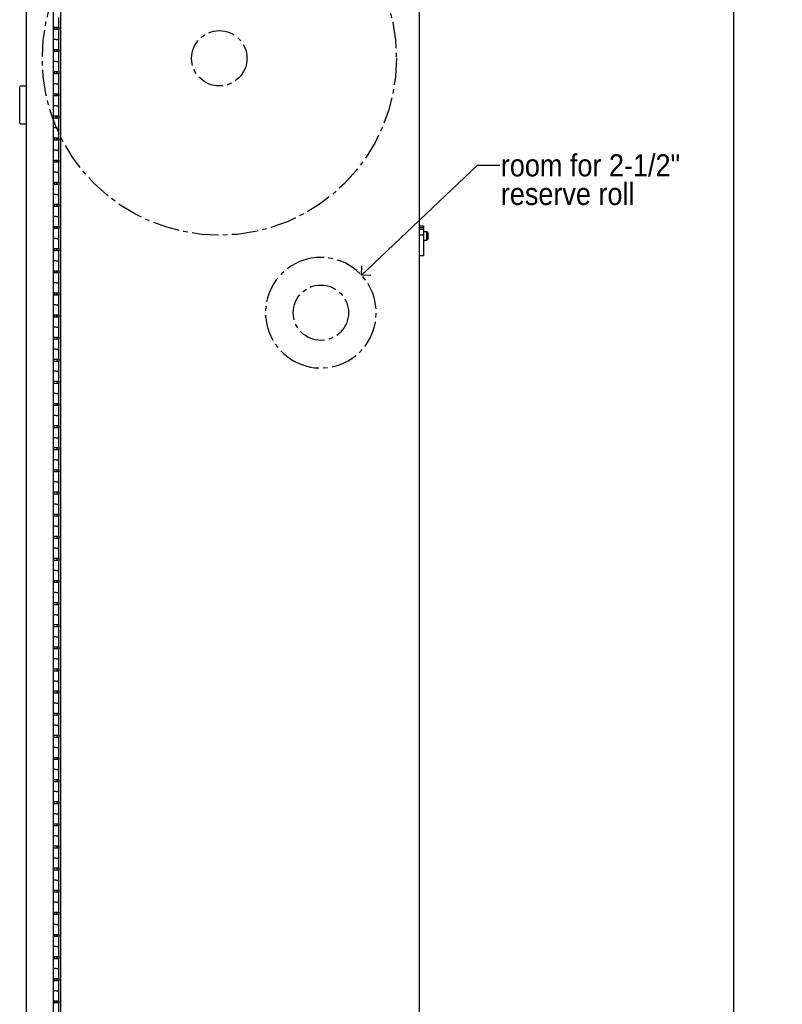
# Model space of a CAD drawing. Header units: inches. Extents: x 0 to 90, y 0 to 120.
# Tile 10 of 23: x 36 to 53, y 56 to 79. Entities that reach past the tile are written whole.
import ezdxf

# ---------------------------------------------------------------- set-up
doc = ezdxf.new("R2010")
doc.units = ezdxf.units.IN
doc.header["$MEASUREMENT"] = 0
doc.linetypes.add('SLD-Center', pattern=[0.75, 0.6, -0.05, 0.05, -0.05])
doc.linetypes.add('SLD-Solid', pattern=[0])
doc.layers.add('DIMS', color=5, linetype='SLD-Solid')
doc.layers.add('NOTES', color=1, linetype='SLD-Solid')
doc.styles.add('SLDTEXTSTYLE1', font='GOTHIC.TTF', dxfattribs={"width": 0.913})
doc.styles.get("Standard").update_dxf_attribs({"font": 'GOTHIC.TTF'})
doc.dimstyles.new('SLDDIMSTYLE1', dxfattribs={"dimtxt": 0.5, "dimasz": 0.3, "dimexe": 0, "dimexo": 0.0625, "dimgap": 0.125, "dimtad": 0, "dimtih": 1, "dimtoh": 1, "dimdec": 6, "dimrnd": 1e-09, "dimzin": 12, "dimdsep": 46, "dimlunit": 5, "dimtxsty": 'SLDTEXTSTYLE1', "dimblk1": 'OPEN90', "dimblk2": 'OPEN90', "dimsah": 1, "dimcen": 0.09, "dimadec": 0, "dimazin": 3, "dimtfac": 1, "dimtofl": 0, "dimtmove": 0, "dimatfit": 3, "dimldrblk": 'OPEN90', "dimfxl": 1, "dimfrac": 2, "dimtolj": 1, "dimtzin": 12, "dimarcsym": 0})
doc.dimstyles.new('SLDDIMSTYLE2', dxfattribs={"dimtxt": 0.18, "dimasz": 0.3, "dimexe": 0, "dimexo": 0.0625, "dimgap": 0, "dimtad": 0, "dimtih": 1, "dimtoh": 1, "dimdec": 0, "dimrnd": 1e-09, "dimzin": 0, "dimdsep": 46, "dimlunit": 5, "dimtxsty": 'STANDARD', "dimblk1": 'OPEN90', "dimblk2": 'OPEN90', "dimsah": 1, "dimcen": 0.09, "dimadec": 0, "dimazin": 0, "dimtfac": 0.3, "dimtdec": 0, "dimtofl": 0, "dimtmove": 0, "dimatfit": 3, "dimldrblk": 'OPEN90', "dimfxl": 1, "dimfrac": 2, "dimtolj": 1, "dimtzin": 0, "dimarcsym": 0})

# ---------------------------------------------------------------- blocks, each defined once
blk = doc.blocks.new('_Open90')
at = {"color": 0, "linetype": 'ByBlock', "lineweight": -2}
for p, q in [((0, 0), (-1, 0)), ((-0.5, 0.5), (0, 0)), ((0, 0), (-0.5, -0.5))]:
    blk.add_line(p, q, dxfattribs=at)
blk = doc.blocks.new('_D_7')
at = {"layer": 'DIMS'}
for p, q in [((45.096, 82.606), (52.423, 82.606)), ((52.048, 82.606), (52.048, 53.409)), ((51.872, 52.807), (52.757, 52.807)), ((52.048, 26.659), (52.048, 52.101)), ((45.096, 26.659), (52.423, 26.659))]:
    blk.add_line(p, q, dxfattribs=at)
at = {"layer": 'DIMS', "xscale": 0.3, "yscale": 0.3}
for p, rotation in [((52.048, 82.606, -6.254), 90), ((52.048, 26.659, -6.254), 270)]:
    blk.add_blockref('_Open90', p, dxfattribs=dict(at, rotation=rotation))
at = {"layer": 'DIMS', "char_height": 0.5, "attachment_point": 1, "style": 'SLDTEXTSTYLE1'}
for s, insert in [('15', (51.945, 53.401)), ('55', (51.06, 53.036)), ('"', (52.831, 53.036)), ('16', (51.945, 52.74))]:
    blk.add_mtext(s, dxfattribs=dict(at, insert=insert))
blk = doc.blocks.new('SW_NOTE_0_2')
at = {"layer": 'NOTES', "color": 0, "char_height": 0.5, "attachment_point": 1, "style": 'SLDTEXTSTYLE1'}
for s, insert in [('room for 2-1/2" ', (0.024, 0.244)), ('reserve roll', (0.024, -0.403))]:
    blk.add_mtext(s, dxfattribs=dict(at, insert=insert))

msp = doc.modelspace()

# ---------------------------------------------------------------- linework, layer by layer
at = {"color": 7, "linetype": 'SLD-Solid', "lineweight": 25}
for p, q in [((36.0763161, 26.0043987), (36.0763161, 83.2047987)), ((36.6886161, 26.0043987), (36.6886161, 83.2047987)), ((36.8461161, 82.4702987), (36.8461161, 26.7952987)), ((44.9586161, 26.7713326), (44.9586161, 82.4942648)), ((36.8111161, 78.4087987), (36.8111161, 78.6337987)), ((36.6886161, 78.4087987), (36.7486161, 78.4087987)), ((36.8111161, 78.3587987), (36.6886161, 78.3587987)), ((36.7033161, 78.4087987), (36.7033161, 78.3587987)), ((36.7486161, 78.4087987), (36.8111161, 78.4087987)), ((36.7511161, 78.4087987), (36.7511161, 78.3587987)), ((36.7761161, 78.3587987), (36.7761161, 78.4087987)), ((36.8111161, 78.4087987), (36.8111161, 78.3587987)), ((36.8111161, 78.1337987), (36.8111161, 78.3587987)), ((36.7486161, 78.1337987), (36.6886161, 78.1337987)), ((36.7486161, 78.1337987), (36.8111161, 78.1337987)), ((36.8111161, 77.9087987), (36.8111161, 78.1337987)), ((36.6886161, 77.9087987), (36.7486161, 77.9087987)), ((36.7033161, 77.9087987), (36.7033161, 77.8587987)), ((36.7486161, 77.9087987), (36.8111161, 77.9087987)), ((36.7511161, 77.9087987), (36.7511161, 77.8587987)), ((36.7761161, 77.8587987), (36.7761161, 77.9087987)), ((36.8111161, 77.9087987), (36.8111161, 77.8587987)), ((36.8111161, 77.8587987), (36.6886161, 77.8587987)), ((36.8111161, 77.6337987), (36.8111161, 77.8587987)), ((36.7486161, 77.6337987), (36.6886161, 77.6337987)), ((36.7486161, 77.6337987), (36.8111161, 77.6337987)), ((36.8111161, 77.4087987), (36.8111161, 77.6337987)), ((36.6886161, 77.4087987), (36.7486161, 77.4087987)), ((36.8111161, 77.3587987), (36.6886161, 77.3587987)), ((36.7033161, 77.4087987), (36.7033161, 77.3587987)), ((36.7486161, 77.4087987), (36.8111161, 77.4087987)), ((36.7511161, 77.4087987), (36.7511161, 77.3587987)), ((36.7761161, 77.3587987), (36.7761161, 77.4087987)), ((36.8111161, 77.4087987), (36.8111161, 77.3587987)), ((36.8111161, 77.1337987), (36.8111161, 77.3587987)), ((35.9263161, 76.2455987), (35.9263161, 77.0605987)), ((36.0763161, 77.0805987), (35.9463161, 77.0805987)), ((36.7486161, 77.1337987), (36.6886161, 77.1337987)), ((36.7486161, 77.1337987), (36.8111161, 77.1337987)), ((36.8111161, 76.9087987), (36.8111161, 77.1337987)), ((36.6886161, 76.9087987), (36.7486161, 76.9087987)), ((36.8111161, 76.8587987), (36.6886161, 76.8587987)), ((36.7433161, 76.9087987), (36.7433161, 76.8785612)), ((36.7433161, 76.8587987), (36.7433161, 76.8785612)), ((36.7486161, 76.9087987), (36.8111161, 76.9087987)), ((36.7761161, 76.8587987), (36.7761161, 76.9087987)), ((36.8111161, 76.9087987), (36.8111161, 76.8587987)), ((36.8111161, 76.6337987), (36.8111161, 76.8587987)), ((36.7486161, 76.6337987), (36.6886161, 76.6337987)), ((36.7486161, 76.6337987), (36.8111161, 76.6337987)), ((36.8111161, 76.4087987), (36.8111161, 76.6337987)), ((36.6886161, 76.4087987), (36.7486161, 76.4087987)), ((36.8111161, 76.3587987), (36.6886161, 76.3587987)), ((36.7433161, 76.4087987), (36.7433161, 76.3587987)), ((36.7486161, 76.4087987), (36.8111161, 76.4087987)), ((36.7761161, 76.3587987), (36.7761161, 76.4087987)), ((36.8111161, 76.4087987), (36.8111161, 76.3587987)), ((36.8111161, 76.1337987), (36.8111161, 76.3587987)), ((35.9463161, 76.2255987), (36.0763161, 76.2255987)), ((36.7486161, 76.1337987), (36.6886161, 76.1337987)), ((36.7486161, 76.1337987), (36.8111161, 76.1337987)), ((36.8111161, 75.9087987), (36.8111161, 76.1337987)), ((36.6886161, 75.9087987), (36.7486161, 75.9087987)), ((36.7033161, 75.9087987), (36.7033161, 75.8587987)), ((36.7486161, 75.9087987), (36.8111161, 75.9087987)), ((36.7511161, 75.9087987), (36.7511161, 75.8587987)), ((36.7761161, 75.8587987), (36.7761161, 75.9087987)), ((36.8111161, 75.9087987), (36.8111161, 75.8587987)), ((36.8111161, 75.8587987), (36.6886161, 75.8587987)), ((36.8111161, 75.6337987), (36.8111161, 75.8587987)), ((36.7486161, 75.6337987), (36.6886161, 75.6337987)), ((36.7486161, 75.6337987), (36.8111161, 75.6337987)), ((36.8111161, 75.4087987), (36.8111161, 75.6337987)), ((36.6886161, 75.4087987), (36.7486161, 75.4087987)), ((36.8111161, 75.3587987), (36.6886161, 75.3587987)), ((36.7033161, 75.4087987), (36.7033161, 75.3587987)), ((36.7486161, 75.4087987), (36.8111161, 75.4087987)), ((36.7511161, 75.4087987), (36.7511161, 75.3587987)), ((36.7761161, 75.3587987), (36.7761161, 75.4087987)), ((36.8111161, 75.4087987), (36.8111161, 75.3587987)), ((36.8111161, 75.1337987), (36.8111161, 75.3587987)), ((36.7486161, 75.1337987), (36.6886161, 75.1337987)), ((36.7486161, 75.1337987), (36.8111161, 75.1337987)), ((36.8111161, 74.9087987), (36.8111161, 75.1337987)), ((36.6886161, 74.9087987), (36.7486161, 74.9087987)), ((36.8111161, 74.8587987), (36.6886161, 74.8587987)), ((36.7033161, 74.9087987), (36.7033161, 74.8587987)), ((36.7486161, 74.9087987), (36.8111161, 74.9087987)), ((36.7511161, 74.9087987), (36.7511161, 74.8587987)), ((36.7761161, 74.8587987), (36.7761161, 74.9087987)), ((36.8111161, 74.9087987), (36.8111161, 74.8587987)), ((36.8111161, 74.6337987), (36.8111161, 74.8587987)), ((36.7486161, 74.6337987), (36.6886161, 74.6337987)), ((36.7486161, 74.6337987), (36.8111161, 74.6337987)), ((36.8111161, 74.4087987), (36.8111161, 74.6337987)), ((36.6886161, 74.4087987), (36.7486161, 74.4087987)), ((36.8111161, 74.3587987), (36.6886161, 74.3587987)), ((36.7033161, 74.4087987), (36.7033161, 74.3587987)), ((36.7486161, 74.4087987), (36.8111161, 74.4087987)), ((36.7511161, 74.4087987), (36.7511161, 74.3587987)), ((36.7761161, 74.3587987), (36.7761161, 74.4087987)), ((36.8111161, 74.4087987), (36.8111161, 74.3587987)), ((36.8111161, 74.1337987), (36.8111161, 74.3587987)), ((36.7486161, 74.1337987), (36.6886161, 74.1337987)), ((36.7486161, 74.1337987), (36.8111161, 74.1337987)), ((36.8111161, 73.9087987), (36.8111161, 74.1337987)), ((36.6886161, 73.9087987), (36.7486161, 73.9087987)), ((36.7033161, 73.9087987), (36.7033161, 73.8587987)), ((36.7486161, 73.9087987), (36.8111161, 73.9087987)), ((36.7511161, 73.9087987), (36.7511161, 73.8587987)), ((36.7761161, 73.8587987), (36.7761161, 73.9087987)), ((36.8111161, 73.9087987), (36.8111161, 73.8587987)), ((44.9586161, 73.9218931), (45.0526161, 73.9218931)), ((45.0526161, 73.8750668), (45.0526161, 73.9218931)), ((36.8111161, 73.8587987), (36.6886161, 73.8587987)), ((36.8111161, 73.6337987), (36.8111161, 73.8587987)), ((45.0526161, 73.8750668), (44.9586161, 73.8750668)), ((44.9586161, 73.8449879), (45.0526161, 73.8449879)), ((45.0526161, 73.7150614), (44.9586161, 73.7150614)), ((45.0526161, 73.8449879), (45.0526161, 73.8750668)), ((45.0526161, 73.7150614), (45.0526161, 73.8449879)), ((45.1246161, 73.7890487), (45.0526161, 73.7890487)), ((45.0526161, 73.2475979), (45.0526161, 73.7150614)), ((45.1446161, 73.7716629), (45.1246161, 73.7890487)), ((45.1246161, 73.6015487), (45.1246161, 73.7890487)), ((45.1446161, 73.7716629), (45.1446161, 73.6189344)), ((36.7486161, 73.6337987), (36.6886161, 73.6337987)), ((36.7486161, 73.6337987), (36.8111161, 73.6337987)), ((36.8111161, 73.4087987), (36.8111161, 73.6337987)), ((45.0526161, 73.6015487), (45.1246161, 73.6015487)), ((45.1246161, 73.6015487), (45.1446161, 73.6189344)), ((36.6886161, 73.4087987), (36.7486161, 73.4087987)), ((36.8111161, 73.3587987), (36.6886161, 73.3587987)), ((36.7033161, 73.4087987), (36.7033161, 73.3587987)), ((36.7486161, 73.4087987), (36.8111161, 73.4087987)), ((36.7511161, 73.4087987), (36.7511161, 73.3587987)), ((36.7761161, 73.3587987), (36.7761161, 73.4087987)), ((36.8111161, 73.4087987), (36.8111161, 73.3587987)), ((36.8111161, 73.1337987), (36.8111161, 73.3587987)), ((45.0526161, 73.2475979), (44.9586161, 73.2475979)), ((36.7486161, 73.1337987), (36.6886161, 73.1337987)), ((36.7486161, 73.1337987), (36.8111161, 73.1337987)), ((36.8111161, 72.9087987), (36.8111161, 73.1337987)), ((36.6886161, 72.9087987), (36.7486161, 72.9087987)), ((36.8111161, 72.8587987), (36.6886161, 72.8587987)), ((36.7033161, 72.9087987), (36.7033161, 72.8587987)), ((36.7486161, 72.9087987), (36.8111161, 72.9087987)), ((36.7511161, 72.9087987), (36.7511161, 72.8587987)), ((36.7761161, 72.8587987), (36.7761161, 72.9087987)), ((36.8111161, 72.9087987), (36.8111161, 72.8587987)), ((36.8111161, 72.6337987), (36.8111161, 72.8587987)), ((36.7486161, 72.6337987), (36.6886161, 72.6337987)), ((36.7486161, 72.6337987), (36.8111161, 72.6337987)), ((36.8111161, 72.4087987), (36.8111161, 72.6337987)), ((36.6886161, 72.4087987), (36.7486161, 72.4087987)), ((36.8111161, 72.3587987), (36.6886161, 72.3587987)), ((36.7033161, 72.4087987), (36.7033161, 72.3587987)), ((36.7486161, 72.4087987), (36.8111161, 72.4087987)), ((36.7511161, 72.4087987), (36.7511161, 72.3587987)), ((36.7761161, 72.3587987), (36.7761161, 72.4087987)), ((36.8111161, 72.4087987), (36.8111161, 72.3587987)), ((36.8111161, 72.1337987), (36.8111161, 72.3587987)), ((36.7486161, 72.1337987), (36.6886161, 72.1337987)), ((36.7486161, 72.1337987), (36.8111161, 72.1337987)), ((36.8111161, 71.9087987), (36.8111161, 72.1337987)), ((36.6886161, 71.9087987), (36.7486161, 71.9087987)), ((36.7033161, 71.9087987), (36.7033161, 71.8587987)), ((36.7486161, 71.9087987), (36.8111161, 71.9087987)), ((36.7511161, 71.9087987), (36.7511161, 71.8587987)), ((36.7761161, 71.8587987), (36.7761161, 71.9087987)), ((36.8111161, 71.9087987), (36.8111161, 71.8587987)), ((36.8111161, 71.8587987), (36.6886161, 71.8587987)), ((36.8111161, 71.6337987), (36.8111161, 71.8587987)), ((36.7486161, 71.6337987), (36.6886161, 71.6337987)), ((36.7486161, 71.6337987), (36.8111161, 71.6337987)), ((36.8111161, 71.4087987), (36.8111161, 71.6337987)), ((36.6886161, 71.4087987), (36.7486161, 71.4087987)), ((36.8111161, 71.3587987), (36.6886161, 71.3587987)), ((36.7486161, 71.4087987), (36.8111161, 71.4087987)), ((36.7761161, 71.3587987), (36.7761161, 71.4087987)), ((36.8111161, 71.4087987), (36.8111161, 71.3587987)), ((36.8111161, 71.1337987), (36.8111161, 71.3587987)), ((36.7486161, 71.1337987), (36.6886161, 71.1337987)), ((36.7486161, 71.1337987), (36.8111161, 71.1337987)), ((36.8111161, 70.9087987), (36.8111161, 71.1337987)), ((36.6886161, 70.9087987), (36.7486161, 70.9087987)), ((36.8111161, 70.8587987), (36.6886161, 70.8587987)), ((36.7486161, 70.9087987), (36.8111161, 70.9087987)), ((36.7761161, 70.8587987), (36.7761161, 70.9087987)), ((36.8111161, 70.9087987), (36.8111161, 70.8587987)), ((36.8111161, 70.6337987), (36.8111161, 70.8587987)), ((36.7486161, 70.6337987), (36.6886161, 70.6337987)), ((36.7486161, 70.6337987), (36.8111161, 70.6337987)), ((36.8111161, 70.4087987), (36.8111161, 70.6337987)), ((36.6886161, 70.4087987), (36.7486161, 70.4087987)), ((36.8111161, 70.3587987), (36.6886161, 70.3587987)), ((36.7486161, 70.4087987), (36.8111161, 70.4087987)), ((36.7761161, 70.3587987), (36.7761161, 70.4087987)), ((36.8111161, 70.4087987), (36.8111161, 70.3587987)), ((36.8111161, 70.1337987), (36.8111161, 70.3587987)), ((36.7486161, 70.1337987), (36.6886161, 70.1337987)), ((36.7486161, 70.1337987), (36.8111161, 70.1337987)), ((36.8111161, 69.9087987), (36.8111161, 70.1337987)), ((36.6886161, 69.9087987), (36.7486161, 69.9087987)), ((36.7486161, 69.9087987), (36.8111161, 69.9087987)), ((36.7761161, 69.8587987), (36.7761161, 69.9087987)), ((36.8111161, 69.9087987), (36.8111161, 69.8587987)), ((36.8111161, 69.8587987), (36.6886161, 69.8587987)), ((36.8111161, 69.6337987), (36.8111161, 69.8587987)), ((36.7486161, 69.6337987), (36.6886161, 69.6337987)), ((36.7486161, 69.6337987), (36.8111161, 69.6337987)), ((36.8111161, 69.4087987), (36.8111161, 69.6337987)), ((36.6886161, 69.4087987), (36.7486161, 69.4087987)), ((36.8111161, 69.3587987), (36.6886161, 69.3587987)), ((36.7486161, 69.4087987), (36.8111161, 69.4087987)), ((36.7761161, 69.3587987), (36.7761161, 69.4087987)), ((36.8111161, 69.4087987), (36.8111161, 69.3587987)), ((36.8111161, 69.1337987), (36.8111161, 69.3587987)), ((36.7486161, 69.1337987), (36.6886161, 69.1337987)), ((36.7486161, 69.1337987), (36.8111161, 69.1337987)), ((36.8111161, 68.9087987), (36.8111161, 69.1337987)), ((36.6886161, 68.9087987), (36.7486161, 68.9087987)), ((36.8111161, 68.8587987), (36.6886161, 68.8587987)), ((36.7486161, 68.9087987), (36.8111161, 68.9087987)), ((36.7761161, 68.8587987), (36.7761161, 68.9087987)), ((36.8111161, 68.9087987), (36.8111161, 68.8587987)), ((36.8111161, 68.6337987), (36.8111161, 68.8587987)), ((36.7486161, 68.6337987), (36.6886161, 68.6337987)), ((36.7486161, 68.6337987), (36.8111161, 68.6337987)), ((36.8111161, 68.4087987), (36.8111161, 68.6337987)), ((36.6886161, 68.4087987), (36.7486161, 68.4087987)), ((36.8111161, 68.3587987), (36.6886161, 68.3587987)), ((36.7486161, 68.4087987), (36.8111161, 68.4087987)), ((36.7761161, 68.3587987), (36.7761161, 68.4087987)), ((36.8111161, 68.4087987), (36.8111161, 68.3587987)), ((36.8111161, 68.1337987), (36.8111161, 68.3587987)), ((36.7486161, 68.1337987), (36.6886161, 68.1337987)), ((36.7486161, 68.1337987), (36.8111161, 68.1337987)), ((36.8111161, 67.9087987), (36.8111161, 68.1337987)), ((36.6886161, 67.9087987), (36.7486161, 67.9087987)), ((36.7486161, 67.9087987), (36.8111161, 67.9087987)), ((36.7761161, 67.8587987), (36.7761161, 67.9087987)), ((36.8111161, 67.9087987), (36.8111161, 67.8587987)), ((36.8111161, 67.8587987), (36.6886161, 67.8587987)), ((36.8111161, 67.6337987), (36.8111161, 67.8587987)), ((36.7486161, 67.6337987), (36.6886161, 67.6337987)), ((36.7486161, 67.6337987), (36.8111161, 67.6337987)), ((36.8111161, 67.4087987), (36.8111161, 67.6337987)), ((36.6886161, 67.4087987), (36.7486161, 67.4087987)), ((36.8111161, 67.3587987), (36.6886161, 67.3587987)), ((36.7486161, 67.4087987), (36.8111161, 67.4087987)), ((36.7761161, 67.3587987), (36.7761161, 67.4087987)), ((36.8111161, 67.4087987), (36.8111161, 67.3587987)), ((36.8111161, 67.1337987), (36.8111161, 67.3587987)), ((36.7486161, 67.1337987), (36.6886161, 67.1337987)), ((36.7486161, 67.1337987), (36.8111161, 67.1337987)), ((36.8111161, 66.9087987), (36.8111161, 67.1337987)), ((36.6886161, 66.9087987), (36.7486161, 66.9087987)), ((36.8111161, 66.8587987), (36.6886161, 66.8587987)), ((36.7486161, 66.9087987), (36.8111161, 66.9087987)), ((36.7761161, 66.8587987), (36.7761161, 66.9087987)), ((36.8111161, 66.9087987), (36.8111161, 66.8587987)), ((36.8111161, 66.6337987), (36.8111161, 66.8587987)), ((36.7486161, 66.6337987), (36.6886161, 66.6337987)), ((36.7486161, 66.6337987), (36.8111161, 66.6337987)), ((36.8111161, 66.4087987), (36.8111161, 66.6337987)), ((36.6886161, 66.4087987), (36.7486161, 66.4087987)), ((36.8111161, 66.3587987), (36.6886161, 66.3587987)), ((36.7486161, 66.4087987), (36.8111161, 66.4087987)), ((36.7761161, 66.3587987), (36.7761161, 66.4087987)), ((36.8111161, 66.4087987), (36.8111161, 66.3587987)), ((36.8111161, 66.1337987), (36.8111161, 66.3587987)), ((36.7486161, 66.1337987), (36.6886161, 66.1337987)), ((36.7486161, 66.1337987), (36.8111161, 66.1337987)), ((36.8111161, 65.9087987), (36.8111161, 66.1337987)), ((36.6886161, 65.9087987), (36.7486161, 65.9087987)), ((36.7486161, 65.9087987), (36.8111161, 65.9087987)), ((36.7761161, 65.8587987), (36.7761161, 65.9087987)), ((36.8111161, 65.9087987), (36.8111161, 65.8587987)), ((36.8111161, 65.8587987), (36.6886161, 65.8587987)), ((36.8111161, 65.6337987), (36.8111161, 65.8587987)), ((36.7486161, 65.6337987), (36.6886161, 65.6337987)), ((36.7486161, 65.6337987), (36.8111161, 65.6337987)), ((36.8111161, 65.4087987), (36.8111161, 65.6337987)), ((36.6886161, 65.4087987), (36.7486161, 65.4087987)), ((36.8111161, 65.3587987), (36.6886161, 65.3587987)), ((36.7486161, 65.4087987), (36.8111161, 65.4087987)), ((36.7761161, 65.3587987), (36.7761161, 65.4087987)), ((36.8111161, 65.4087987), (36.8111161, 65.3587987)), ((36.8111161, 65.1337987), (36.8111161, 65.3587987)), ((36.7486161, 65.1337987), (36.6886161, 65.1337987)), ((36.7486161, 65.1337987), (36.8111161, 65.1337987)), ((36.8111161, 64.9087987), (36.8111161, 65.1337987)), ((36.6886161, 64.9087987), (36.7486161, 64.9087987)), ((36.8111161, 64.8587987), (36.6886161, 64.8587987)), ((36.7486161, 64.9087987), (36.8111161, 64.9087987)), ((36.7761161, 64.8587987), (36.7761161, 64.9087987)), ((36.8111161, 64.9087987), (36.8111161, 64.8587987)), ((36.8111161, 64.6337987), (36.8111161, 64.8587987)), ((36.7486161, 64.6337987), (36.6886161, 64.6337987)), ((36.7486161, 64.6337987), (36.8111161, 64.6337987)), ((36.8111161, 64.4087987), (36.8111161, 64.6337987)), ((36.6886161, 64.4087987), (36.7486161, 64.4087987)), ((36.8111161, 64.3587987), (36.6886161, 64.3587987)), ((36.7486161, 64.4087987), (36.8111161, 64.4087987)), ((36.7761161, 64.3587987), (36.7761161, 64.4087987)), ((36.8111161, 64.4087987), (36.8111161, 64.3587987)), ((36.8111161, 64.1337987), (36.8111161, 64.3587987)), ((36.7486161, 64.1337987), (36.6886161, 64.1337987)), ((36.7486161, 64.1337987), (36.8111161, 64.1337987)), ((36.8111161, 63.9087987), (36.8111161, 64.1337987)), ((36.6886161, 63.9087987), (36.7486161, 63.9087987)), ((36.7486161, 63.9087987), (36.8111161, 63.9087987)), ((36.7761161, 63.8587987), (36.7761161, 63.9087987)), ((36.8111161, 63.9087987), (36.8111161, 63.8587987)), ((36.8111161, 63.8587987), (36.6886161, 63.8587987)), ((36.8111161, 63.6337987), (36.8111161, 63.8587987)), ((36.7486161, 63.6337987), (36.6886161, 63.6337987)), ((36.7486161, 63.6337987), (36.8111161, 63.6337987)), ((36.8111161, 63.4087987), (36.8111161, 63.6337987)), ((36.6886161, 63.4087987), (36.7486161, 63.4087987)), ((36.8111161, 63.3587987), (36.6886161, 63.3587987)), ((36.7486161, 63.4087987), (36.8111161, 63.4087987)), ((36.7761161, 63.3587987), (36.7761161, 63.4087987)), ((36.8111161, 63.4087987), (36.8111161, 63.3587987)), ((36.8111161, 63.1337987), (36.8111161, 63.3587987)), ((36.7486161, 63.1337987), (36.6886161, 63.1337987)), ((36.7486161, 63.1337987), (36.8111161, 63.1337987)), ((36.8111161, 62.9087987), (36.8111161, 63.1337987)), ((36.6886161, 62.9087987), (36.7486161, 62.9087987)), ((36.8111161, 62.8587987), (36.6886161, 62.8587987)), ((36.7486161, 62.9087987), (36.8111161, 62.9087987)), ((36.7761161, 62.8587987), (36.7761161, 62.9087987)), ((36.8111161, 62.9087987), (36.8111161, 62.8587987)), ((36.8111161, 62.6337987), (36.8111161, 62.8587987)), ((36.7486161, 62.6337987), (36.6886161, 62.6337987)), ((36.7486161, 62.6337987), (36.8111161, 62.6337987)), ((36.8111161, 62.4087987), (36.8111161, 62.6337987)), ((36.6886161, 62.4087987), (36.7486161, 62.4087987)), ((36.8111161, 62.3587987), (36.6886161, 62.3587987)), ((36.7486161, 62.4087987), (36.8111161, 62.4087987)), ((36.7761161, 62.3587987), (36.7761161, 62.4087987)), ((36.8111161, 62.4087987), (36.8111161, 62.3587987)), ((36.8111161, 62.1337987), (36.8111161, 62.3587987)), ((36.7486161, 62.1337987), (36.6886161, 62.1337987)), ((36.7486161, 62.1337987), (36.8111161, 62.1337987)), ((36.8111161, 61.9087987), (36.8111161, 62.1337987)), ((36.6886161, 61.9087987), (36.7486161, 61.9087987)), ((36.7486161, 61.9087987), (36.8111161, 61.9087987)), ((36.7761161, 61.8587987), (36.7761161, 61.9087987)), ((36.8111161, 61.9087987), (36.8111161, 61.8587987)), ((36.8111161, 61.8587987), (36.6886161, 61.8587987)), ((36.8111161, 61.6337987), (36.8111161, 61.8587987)), ((36.7486161, 61.6337987), (36.6886161, 61.6337987)), ((36.7486161, 61.6337987), (36.8111161, 61.6337987)), ((36.8111161, 61.4087987), (36.8111161, 61.6337987)), ((36.6886161, 61.4087987), (36.7486161, 61.4087987)), ((36.8111161, 61.3587987), (36.6886161, 61.3587987)), ((36.7486161, 61.4087987), (36.8111161, 61.4087987)), ((36.7761161, 61.3587987), (36.7761161, 61.4087987)), ((36.8111161, 61.4087987), (36.8111161, 61.3587987)), ((36.8111161, 61.1337987), (36.8111161, 61.3587987)), ((36.7486161, 61.1337987), (36.6886161, 61.1337987)), ((36.7486161, 61.1337987), (36.8111161, 61.1337987)), ((36.8111161, 60.9087987), (36.8111161, 61.1337987)), ((36.6886161, 60.9087987), (36.7486161, 60.9087987)), ((36.8111161, 60.8587987), (36.6886161, 60.8587987)), ((36.7486161, 60.9087987), (36.8111161, 60.9087987)), ((36.7761161, 60.8587987), (36.7761161, 60.9087987)), ((36.8111161, 60.9087987), (36.8111161, 60.8587987)), ((36.8111161, 60.6337987), (36.8111161, 60.8587987)), ((36.7486161, 60.6337987), (36.6886161, 60.6337987)), ((36.7486161, 60.6337987), (36.8111161, 60.6337987)), ((36.8111161, 60.4087987), (36.8111161, 60.6337987)), ((36.6886161, 60.4087987), (36.7486161, 60.4087987)), ((36.8111161, 60.3587987), (36.6886161, 60.3587987)), ((36.7486161, 60.4087987), (36.8111161, 60.4087987)), ((36.7761161, 60.3587987), (36.7761161, 60.4087987)), ((36.8111161, 60.4087987), (36.8111161, 60.3587987)), ((36.8111161, 60.1337987), (36.8111161, 60.3587987)), ((36.7486161, 60.1337987), (36.6886161, 60.1337987)), ((36.7486161, 60.1337987), (36.8111161, 60.1337987)), ((36.8111161, 59.9087987), (36.8111161, 60.1337987)), ((36.6886161, 59.9087987), (36.7486161, 59.9087987)), ((36.7486161, 59.9087987), (36.8111161, 59.9087987)), ((36.7761161, 59.8587987), (36.7761161, 59.9087987)), ((36.8111161, 59.9087987), (36.8111161, 59.8587987)), ((36.8111161, 59.8587987), (36.6886161, 59.8587987)), ((36.8111161, 59.6337987), (36.8111161, 59.8587987)), ((36.7486161, 59.6337987), (36.6886161, 59.6337987)), ((36.7486161, 59.6337987), (36.8111161, 59.6337987)), ((36.8111161, 59.4087987), (36.8111161, 59.6337987)), ((36.6886161, 59.4087987), (36.7486161, 59.4087987)), ((36.8111161, 59.3587987), (36.6886161, 59.3587987)), ((36.7486161, 59.4087987), (36.8111161, 59.4087987)), ((36.7761161, 59.3587987), (36.7761161, 59.4087987)), ((36.8111161, 59.4087987), (36.8111161, 59.3587987)), ((36.8111161, 59.1337987), (36.8111161, 59.3587987)), ((36.7486161, 59.1337987), (36.6886161, 59.1337987)), ((36.7486161, 59.1337987), (36.8111161, 59.1337987)), ((36.8111161, 58.9087987), (36.8111161, 59.1337987)), ((36.6886161, 58.9087987), (36.7486161, 58.9087987)), ((36.8111161, 58.8587987), (36.6886161, 58.8587987)), ((36.7486161, 58.9087987), (36.8111161, 58.9087987)), ((36.7761161, 58.8587987), (36.7761161, 58.9087987)), ((36.8111161, 58.9087987), (36.8111161, 58.8587987)), ((36.8111161, 58.6337987), (36.8111161, 58.8587987)), ((36.7486161, 58.6337987), (36.6886161, 58.6337987)), ((36.7486161, 58.6337987), (36.8111161, 58.6337987)), ((36.8111161, 58.4087987), (36.8111161, 58.6337987)), ((36.6886161, 58.4087987), (36.7486161, 58.4087987)), ((36.8111161, 58.3587987), (36.6886161, 58.3587987)), ((36.7033161, 58.4087987), (36.7033161, 58.3587987)), ((36.7486161, 58.4087987), (36.8111161, 58.4087987)), ((36.7511161, 58.4087987), (36.7511161, 58.3587987)), ((36.7761161, 58.3587987), (36.7761161, 58.4087987)), ((36.8111161, 58.4087987), (36.8111161, 58.3587987)), ((36.8111161, 58.1337987), (36.8111161, 58.3587987)), ((36.7486161, 58.1337987), (36.6886161, 58.1337987)), ((36.7486161, 58.1337987), (36.8111161, 58.1337987)), ((36.8111161, 57.9087987), (36.8111161, 58.1337987)), ((36.6886161, 57.9087987), (36.7486161, 57.9087987)), ((36.7033161, 57.9087987), (36.7033161, 57.8587987)), ((36.7486161, 57.9087987), (36.8111161, 57.9087987)), ((36.7511161, 57.9087987), (36.7511161, 57.8587987)), ((36.7761161, 57.8587987), (36.7761161, 57.9087987)), ((36.8111161, 57.9087987), (36.8111161, 57.8587987)), ((36.8111161, 57.8587987), (36.6886161, 57.8587987)), ((36.8111161, 57.6337987), (36.8111161, 57.8587987)), ((36.7486161, 57.6337987), (36.6886161, 57.6337987)), ((36.7486161, 57.6337987), (36.8111161, 57.6337987)), ((36.8111161, 57.4087987), (36.8111161, 57.6337987)), ((36.6886161, 57.4087987), (36.7486161, 57.4087987)), ((36.8111161, 57.3587987), (36.6886161, 57.3587987)), ((36.7033161, 57.4087987), (36.7033161, 57.3587987)), ((36.7486161, 57.4087987), (36.8111161, 57.4087987)), ((36.7511161, 57.4087987), (36.7511161, 57.3587987)), ((36.7761161, 57.3587987), (36.7761161, 57.4087987)), ((36.8111161, 57.4087987), (36.8111161, 57.3587987)), ((36.8111161, 57.1337987), (36.8111161, 57.3587987)), ((36.7486161, 57.1337987), (36.6886161, 57.1337987)), ((36.7486161, 57.1337987), (36.8111161, 57.1337987)), ((36.8111161, 56.9087987), (36.8111161, 57.1337987)), ((36.6886161, 56.9087987), (36.7486161, 56.9087987)), ((36.8111161, 56.8587987), (36.6886161, 56.8587987)), ((36.7033161, 56.9087987), (36.7033161, 56.8587987)), ((36.7486161, 56.9087987), (36.8111161, 56.9087987)), ((36.7511161, 56.9087987), (36.7511161, 56.8587987)), ((36.7761161, 56.8587987), (36.7761161, 56.9087987)), ((36.8111161, 56.9087987), (36.8111161, 56.8587987)), ((36.8111161, 56.6337987), (36.8111161, 56.8587987)), ((36.7486161, 56.6337987), (36.6886161, 56.6337987)), ((36.7486161, 56.6337987), (36.8111161, 56.6337987)), ((36.8111161, 56.4087987), (36.8111161, 56.6337987)), ((36.6886161, 56.4087987), (36.7486161, 56.4087987)), ((36.8111161, 56.3587987), (36.6886161, 56.3587987)), ((36.7033161, 56.4087987), (36.7033161, 56.3587987)), ((36.7486161, 56.4087987), (36.8111161, 56.4087987)), ((36.7511161, 56.4087987), (36.7511161, 56.3587987)), ((36.7761161, 56.3587987), (36.7761161, 56.4087987)), ((36.8111161, 56.4087987), (36.8111161, 56.3587987)), ((36.8111161, 56.1337987), (36.8111161, 56.3587987))]:
    msp.add_line(p, q, dxfattribs=at)
for centre, start, end in [((35.9463161, 77.0605987), 90, 180), ((35.9463161, 76.2455987), 180, 270)]:
    msp.add_arc(centre, 0.02, start, end, dxfattribs=at)
at = {"layer": 'NOTES', "linetype": 'SLD-Center'}
for centre, radius in [((40.4359756, 77.7093374), 4), ((40.4359756, 77.7093374), 0.625), ((42.7299949, 71.9581937), 0.625)]:
    msp.add_circle(centre, radius, dxfattribs=at)
for start, end in [(99.94598978, 240.35607304), (240.35607304, 99.94598978)]:
    msp.add_arc((42.7299949, 71.9581937), 1.25, start, end, dxfattribs=at)

# ---------------------------------------------------------------- block references
at = {"layer": 'NOTES'}
msp.add_blockref('SW_NOTE_0_2', (46.7716535, 75.2962598), dxfattribs=at)

# ---------------------------------------------------------------- dimensions: what is measured, and where the dimension line sits
at = {"layer": 'DIMS'}
dim = msp.add_linear_dim(base=(52.0484321, 26.6593987), p1=(44.9296161, 82.6061987), p2=(44.9296161, 26.6593987), angle=90, dimstyle='SLDDIMSTYLE1', dxfattribs=at)
dim.commit()
dim.dimension.update_dxf_attribs({"geometry": '_D_7', "text_midpoint": (52.0484321, 52.7552714), "dimtype": 160})

# ---------------------------------------------------------------- leaders
at = {"layer": 'NOTES'}
msp.add_leader([(43.6466752, 72.8080156), (46.2716535, 75.2962598), (46.7716535, 75.2962598)], dimstyle='SLDDIMSTYLE2', dxfattribs=at)

doc.saveas('drawing.dxf')
